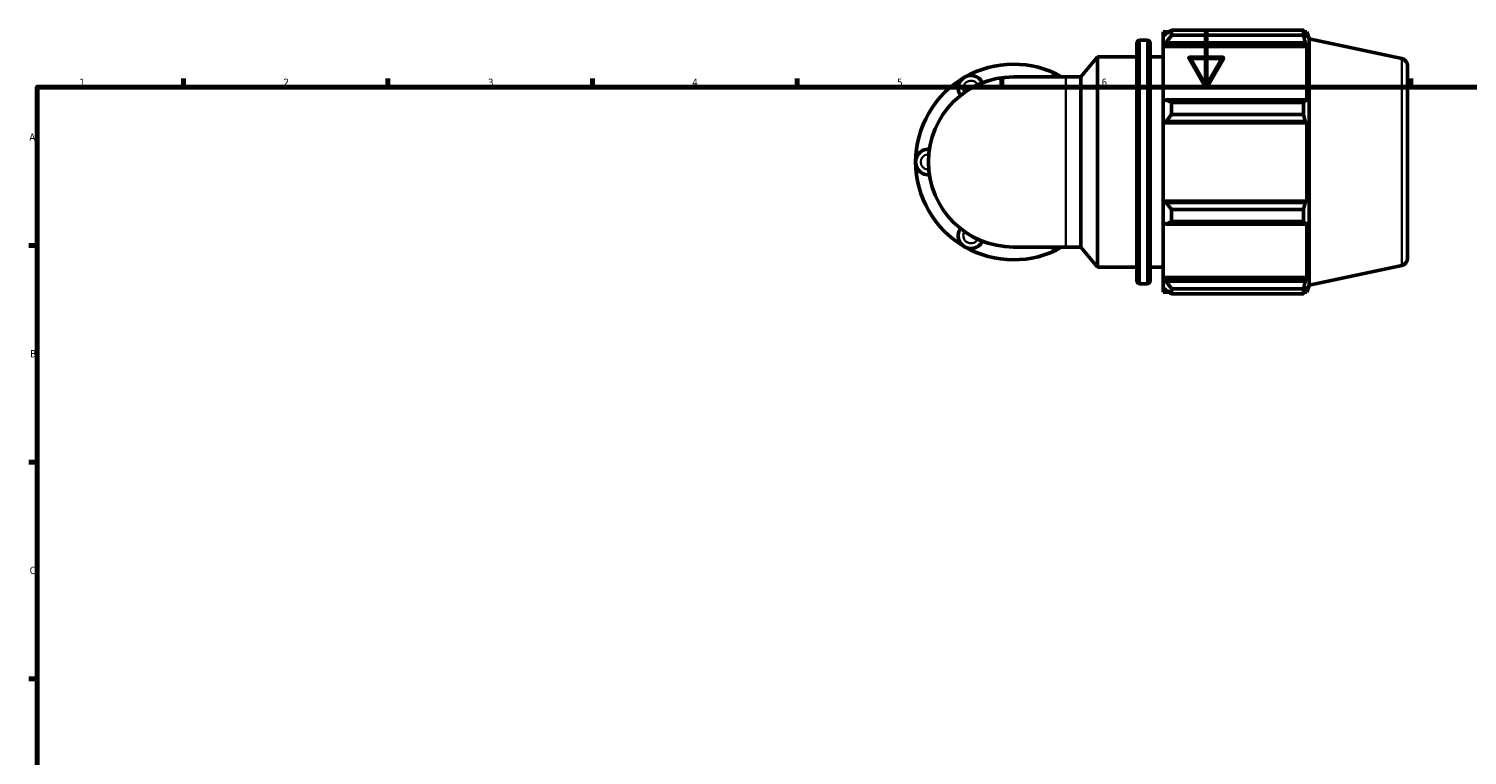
# Model space of a CAD drawing. Header units: millimetres. Extents: x 0 to 931, y 0 to 899.
# Tile 2 of 5: x 17 to 510, y 345 to 594. Entities that reach past the tile are written whole.
import ezdxf

# ---------------------------------------------------------------- set-up
doc = ezdxf.new("R2010")
doc.units = ezdxf.units.MM
for name, color, linetype, lineweight in [('Border (ISO)', 7, 'Continuous', 70), ('Visible (ISO)', 7, 'Continuous', 50), ('Visible Narrow (ISO)', 7, 'Continuous', 35)]:
    doc.layers.add(name, color=color, linetype=linetype, lineweight=lineweight)
doc.styles.add('Note Text (ISO)', font='tahoma.ttf')

# ---------------------------------------------------------------- blocks, each defined once
blk = doc.blocks.new('Borders Default Border')
at = {"layer": 'Border (ISO)'}
for p, q in [((70.08, 574), (70.08, 576.9)), ((140.17, 574), (140.17, 576.9)), ((210.25, 574), (210.25, 576.9)), ((280.33, 574), (280.33, 576.9)), ((350.42, 574), (350.42, 576.9)), ((490.58, 574), (490.58, 576.9)), ((20, 519.75), (17.1, 519.75)), ((20, 445.5), (17.1, 445.5)), ((20, 371.25), (17.1, 371.25))]:
    blk.add_line(p, q, dxfattribs=at)
at = {"layer": 'Border (ISO)', "flags": 128}
for points in [[(420.5, 594), (420.5, 574), (414.73, 584), (426.27, 584), (420.5, 574)], [(20, 20), (20, 574), (821, 574), (821, 20), (20, 20)]]:
    blk.add_lwpolyline(points, dxfattribs=at)
at = {"layer": 'Border (ISO)', "color": 232, "true_color": 0xca0064, "char_height": 2.5, "attachment_point": 7, "style": 'Note Text (ISO)'}
for s, insert in [('1', (34.48, 574.4)), ('2', (104.37, 574.4)), ('3', (174.43, 574.35)), ('4', (244.42, 574.4)), ('5', (314.64, 574.35)), ('6', (384.66, 574.35)), ('7', (454.77, 574.4)), ('A', (17.29, 555.62)), ('B', (17.59, 481.37)), ('C', (17.43, 407.08))]:
    blk.add_mtext(s, dxfattribs=dict(at, insert=insert))

msp = doc.modelspace()

# ---------------------------------------------------------------- linework, layer by layer
at = {"layer": 'Visible (ISO)'}
for p, q in [((405.767, 592.981), (405.767, 591.372)), ((405.767, 592.981), (407.811, 592.981)), ((406.727, 592.288), (405.767, 591.372)), ((408.647, 593.505), (408.647, 591.769)), ((408.647, 593.505), (453.824, 593.505)), ((453.824, 591.769), (408.647, 591.769)), ((453.824, 591.769), (453.824, 593.505)), ((454.096, 592.981), (454.916, 592.981)), ((454.916, 590.915), (454.448, 592.288)), ((455.717, 590.514), (454.916, 592.981)), ((454.916, 590.915), (454.916, 592.981)), ((396.767, 507.581), (396.767, 589.101)), ((397.767, 590.101), (400.267, 590.101)), ((401.267, 589.101), (401.267, 507.581)), ((405.767, 588.363), (405.767, 591.372)), ((405.767, 588.363), (406.727, 589.214)), ((405.767, 587.937), (405.767, 588.363)), ((405.767, 587.937), (405.767, 569.175)), ((405.767, 587.937), (454.916, 587.937)), ((406.727, 589.214), (454.448, 589.214)), ((454.448, 589.214), (454.916, 587.937)), ((454.916, 568.953), (454.916, 587.937)), ((455.717, 506.167), (455.717, 590.514)), ((487.487, 583.762), (455.717, 590.514)), ((377.519, 577.49), (383.267, 584.341)), ((383.267, 512.341), (383.267, 584.341)), ((383.267, 584.341), (396.767, 584.341)), ((401.267, 584.341), (405.767, 584.341)), ((372.405, 577.49), (354.467, 577.49)), ((372.405, 577.49), (377.519, 577.49)), ((377.519, 519.191), (377.519, 577.49)), ((489.467, 581.316), (489.467, 515.365)), ((406.727, 569.618), (405.767, 569.175)), ((405.767, 561.908), (405.767, 569.175)), ((454.448, 569.618), (406.727, 569.618)), ((408.647, 568.784), (408.647, 564.594)), ((408.647, 568.784), (453.824, 568.784)), ((453.824, 564.594), (453.824, 568.784)), ((454.916, 568.953), (454.448, 569.618)), ((405.767, 561.908), (406.727, 562.197)), ((405.767, 561.764), (405.767, 561.908)), ((406.727, 562.197), (454.448, 562.197)), ((453.824, 564.594), (408.647, 564.594)), ((454.448, 562.197), (454.916, 561.764)), ((405.767, 561.764), (405.767, 534.917)), ((405.767, 561.764), (454.916, 561.764)), ((454.916, 534.917), (454.916, 561.764)), ((405.767, 534.773), (405.767, 534.917)), ((405.767, 534.917), (454.916, 534.917)), ((405.767, 527.507), (405.767, 534.773)), ((406.727, 534.484), (405.767, 534.773)), ((454.448, 534.484), (406.727, 534.484)), ((454.916, 534.917), (454.448, 534.484)), ((405.767, 527.507), (406.727, 527.063)), ((405.767, 527.507), (405.767, 508.744)), ((408.647, 532.088), (408.647, 527.897)), ((408.647, 532.088), (453.824, 532.088)), ((453.824, 527.897), (408.647, 527.897)), ((453.824, 527.897), (453.824, 532.088)), ((454.448, 527.063), (454.916, 527.728)), ((454.916, 508.744), (454.916, 527.728)), ((406.727, 527.063), (454.448, 527.063)), ((354.467, 519.191), (372.405, 519.191)), ((372.405, 519.191), (377.519, 519.191)), ((377.519, 519.191), (383.267, 512.341)), ((487.487, 512.92), (455.717, 506.167)), ((383.267, 512.341), (396.767, 512.341)), ((401.267, 512.341), (405.767, 512.341)), ((405.767, 508.319), (405.767, 508.744)), ((405.767, 508.744), (454.916, 508.744)), ((405.767, 505.309), (405.767, 508.319)), ((406.727, 507.467), (405.767, 508.319)), ((454.916, 508.744), (454.448, 507.467)), ((397.767, 506.581), (400.267, 506.581)), ((405.767, 505.309), (406.727, 504.393)), ((405.767, 505.309), (405.767, 503.701)), ((405.767, 503.701), (407.811, 503.701)), ((454.448, 507.467), (406.727, 507.467)), ((408.647, 504.912), (408.647, 503.176)), ((408.647, 504.912), (453.824, 504.912)), ((453.824, 503.176), (408.647, 503.176)), ((453.824, 503.176), (453.824, 504.912)), ((454.096, 503.701), (454.916, 503.701)), ((454.448, 504.393), (454.916, 505.767)), ((455.717, 506.167), (454.916, 503.701)), ((454.916, 503.701), (454.916, 505.767))]:
    msp.add_line(p, q, dxfattribs=at)
for centre, radius, start, end in [((397.767, 589.101), 1, 90, 180), ((400.267, 589.101), 1, 0, 90), ((354.467, 548.341), 33.522, 60.40815, 120), ((486.967, 581.316), 2.5, 0, 78), ((354.467, 548.341), 33.522, 120, 180), ((354.467, 548.341), 29.149, 90, 270), ((339.893, 573.585), 4.372, 25.69878, 214.30122), ((369.042, 573.585), 4.372, 63.27356, 116.72644), ((325.318, 548.341), 4.372, 85.69878, 274.30122), ((354.467, 548.341), 33.522, 180, 240), ((339.893, 523.097), 4.372, 145.69878, 334.30122), ((354.467, 548.341), 33.522, 240, 299.59185), ((369.042, 523.097), 4.372, 243.27356, 296.72644), ((486.967, 515.365), 2.5, 282, 0), ((397.767, 507.581), 1, 180, 270), ((400.267, 507.581), 1, 270, 0)]:
    msp.add_arc(centre, radius, start, end, dxfattribs=at)
for points, weights in [([(408.647, 593.505), (407.649, 592.884), (406.727, 592.288)], [1.01708730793, 1.01210389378, 1.00632273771]), ([(406.727, 589.214), (407.649, 590.466), (408.647, 591.769)], [1.00632273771, 1.01210389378, 1.01708730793]), ([(453.824, 593.505), (454.149, 592.884), (454.448, 592.288)], [1, 1.00136225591, 1.00190781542]), ([(454.448, 589.214), (454.149, 590.466), (453.824, 591.769)], [1.00190781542, 1.00136225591, 1]), ([(408.647, 568.784), (407.649, 569.21), (406.727, 569.618)], [1.01708730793, 1.01210389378, 1.00632273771]), ([(453.824, 568.784), (454.149, 569.21), (454.448, 569.618)], [1, 1.00136225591, 1.00190781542]), ([(406.727, 562.197), (407.649, 563.371), (408.647, 564.594)], [1.00632273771, 1.01210389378, 1.01708730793]), ([(454.448, 562.197), (454.149, 563.371), (453.824, 564.594)], [1.00190781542, 1.00136225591, 1]), ([(408.647, 532.088), (407.649, 533.31), (406.727, 534.484)], [1.01708730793, 1.01210389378, 1.00632273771]), ([(453.824, 532.088), (454.149, 533.31), (454.448, 534.484)], [1, 1.00136225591, 1.00190781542]), ([(406.727, 527.063), (407.649, 527.472), (408.647, 527.897)], [1.00632273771, 1.01210389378, 1.01708730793]), ([(454.448, 527.063), (454.149, 527.472), (453.824, 527.897)], [1.00190781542, 1.00136225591, 1]), ([(408.647, 504.912), (407.649, 506.216), (406.727, 507.467)], [1.01708730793, 1.01210389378, 1.00632273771]), ([(406.727, 504.393), (407.649, 503.797), (408.647, 503.176)], [1.00632273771, 1.01210389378, 1.01708730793]), ([(453.824, 504.912), (454.149, 506.216), (454.448, 507.467)], [1, 1.00136225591, 1.00190781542]), ([(454.448, 504.393), (454.149, 503.797), (453.824, 503.176)], [1.00190781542, 1.00136225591, 1])]:
    msp.add_rational_spline(points, weights, degree=2, dxfattribs=at)
at = {"layer": 'Visible Narrow (ISO)'}
for p, q in [((397.767, 589.586), (397.767, 507.095)), ((400.267, 507.095), (400.267, 589.586)), ((487.487, 513.356), (487.487, 583.325)), ((372.405, 519.55), (372.405, 577.131))]:
    msp.add_line(p, q, dxfattribs=at)
for centre, start, end in [((339.893, 573.585), 36.67874, 203.32126), ((325.318, 548.341), 96.67874, 263.32126), ((339.893, 523.097), 156.67874, 323.32126)]:
    msp.add_arc(centre, 2.623, start, end, dxfattribs=at)

# ---------------------------------------------------------------- block references
msp.add_blockref('Borders Default Border', (0, 0))

doc.saveas('drawing.dxf')
